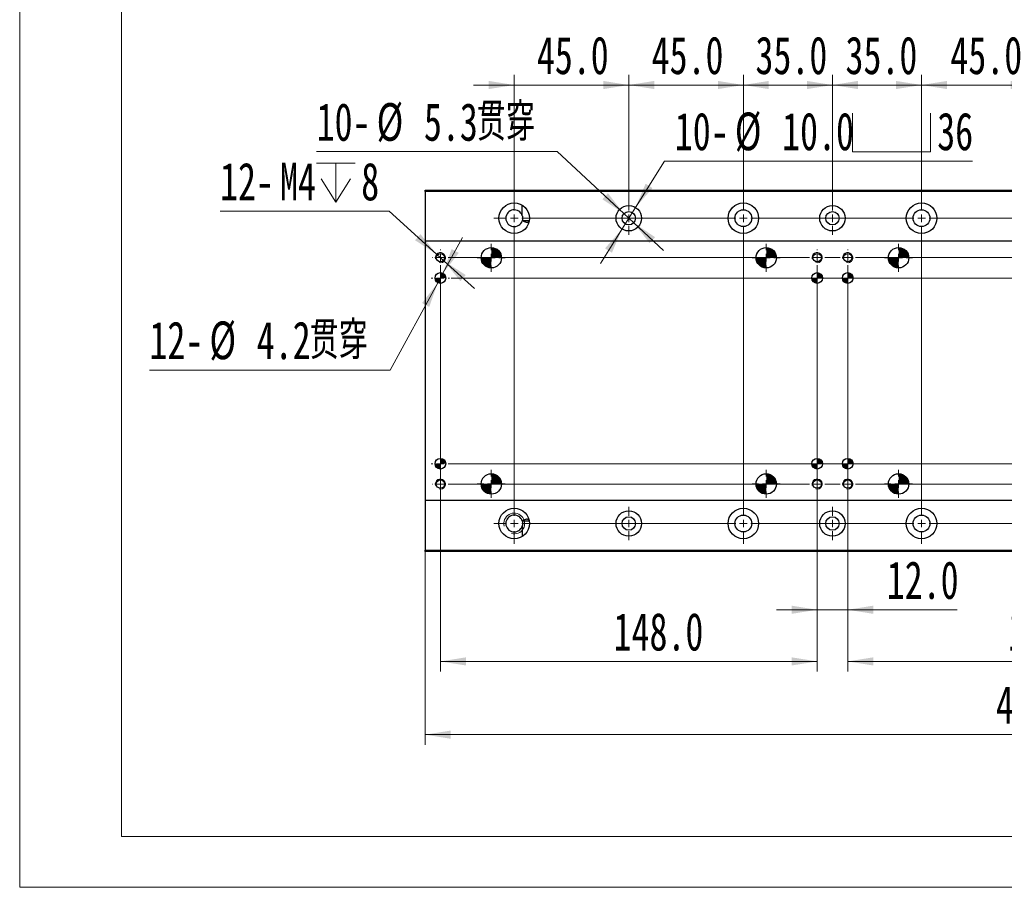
# Model space of a CAD drawing. Header units: millimetres. Extents: x 0 to 297, y 0 to 210.
# Tile 1 of 9: x 0 to 97, y 0 to 85. Entities that reach past the tile are written whole.
import ezdxf

# ---------------------------------------------------------------- set-up
doc = ezdxf.new("R2010")
doc.units = ezdxf.units.MM
doc.styles.add('SLDTEXTSTYLE0', font='TXT', dxfattribs={"width": 0.7, "bigfont": 'bigfont'})
doc.styles.add('SLDTEXTSTYLE1', font='TXT', dxfattribs={"width": 0.7})
doc.dimstyles.new('SLDDIMSTYLE0', dxfattribs={"dimtxt": 3.950146, "dimasz": 2.5, "dimexe": 0, "dimexo": 0.0625, "dimgap": 0.987537, "dimtad": 2, "dimdec": 1, "dimlfac": 4, "dimrnd": 1e-09, "dimzin": 4, "dimdsep": 46, "dimtxsty": 'SLDTEXTSTYLE1', "dimsah": 1, "dimcen": 0.09, "dimadec": 0, "dimazin": 1, "dimtfac": 1, "dimtmove": 0, "dimatfit": 0, "dimfxl": 0, "dimfrac": 2, "dimtolj": 1, "dimtzin": 12, "dimarcsym": 0})
doc.dimstyles.new('SLDDIMSTYLE10', dxfattribs={"dimtxt": 3.950146, "dimasz": 2.5, "dimexe": 0, "dimexo": 0.0625, "dimgap": 0.987537, "dimtad": 0, "dimtih": 1, "dimtoh": 1, "dimdec": 1, "dimlfac": 4, "dimrnd": 1e-09, "dimzin": 12, "dimdsep": 46, "dimtxsty": 'SLDTEXTSTYLE1', "dimsah": 1, "dimcen": 0, "dimadec": 0, "dimazin": 3, "dimtfac": 1, "dimtmove": 0, "dimatfit": 3, "dimfxl": 0, "dimfrac": 2, "dimtolj": 1, "dimtzin": 12, "dimarcsym": 0})
doc.dimstyles.new('SLDDIMSTYLE2', dxfattribs={"dimtxt": 3.950146, "dimasz": 2.5, "dimexe": 0, "dimexo": 0.0625, "dimgap": 0.987537, "dimtad": 0, "dimtih": 1, "dimtoh": 1, "dimdec": 1, "dimlfac": 4, "dimrnd": 1e-09, "dimzin": 12, "dimdsep": 46, "dimtxsty": 'SLDTEXTSTYLE1', "dimsah": 1, "dimcen": 0, "dimadec": 0, "dimazin": 3, "dimtfac": 1, "dimtmove": 0, "dimatfit": 3, "dimfxl": 0, "dimfrac": 2, "dimtolj": 1, "dimtzin": 12, "dimarcsym": 0})
doc.dimstyles.new('SLDDIMSTYLE3', dxfattribs={"dimtxt": 3.950146, "dimasz": 2.5, "dimexe": 0, "dimexo": 0.0625, "dimgap": 0.987537, "dimtad": 2, "dimdec": 1, "dimlfac": 4, "dimrnd": 1e-09, "dimzin": 4, "dimdsep": 46, "dimtxsty": 'SLDTEXTSTYLE1', "dimsah": 1, "dimcen": 0.09, "dimadec": 0, "dimazin": 1, "dimtfac": 1, "dimtofl": 0, "dimtmove": 0, "dimatfit": 3, "dimfxl": 0, "dimfrac": 2, "dimtolj": 1, "dimtzin": 12, "dimarcsym": 0})
doc.dimstyles.new('SLDDIMSTYLE9', dxfattribs={"dimtxt": 3.950146, "dimasz": 2.5, "dimexe": 0, "dimexo": 0.0625, "dimgap": 0.987537, "dimtad": 0, "dimtih": 1, "dimtoh": 1, "dimdec": 1, "dimlfac": 4, "dimrnd": 1e-09, "dimzin": 4, "dimdsep": 46, "dimtxsty": 'SLDTEXTSTYLE1', "dimsah": 1, "dimcen": 0, "dimadec": 0, "dimazin": 1, "dimtfac": 1, "dimtmove": 0, "dimatfit": 3, "dimfxl": 0, "dimfrac": 2, "dimtolj": 1, "dimtzin": 12, "dimarcsym": 0})

# ---------------------------------------------------------------- blocks, each defined once
blk = doc.blocks.new('_D_44')
at = {"color": 7, "linetype": 'Continuous', "lineweight": 0}
for p, q in [((81.315, 40.414), (81.315, 21.2)), ((118.315, 40.414), (118.315, 21.2)), ((81.315, 22.2), (118.315, 22.2))]:
    blk.add_line(p, q, dxfattribs=at)
at = {"color": 7, "linetype": 'Continuous', "lineweight": 18}
for points in [[(81.315, 22.2), (83.815, 21.8), (83.815, 22.6)], [(118.315, 22.2), (115.815, 22.6), (115.815, 21.8)]]:
    blk.add_solid(points, dxfattribs=at)
at = {"color": 7, "linetype": 'Continuous', "lineweight": 18, "insert": (97.071, 26.974), "char_height": 3.7042, "attachment_point": 1, "style": 'SLDTEXTSTYLE1'}
blk.add_mtext('148.0', dxfattribs=at)
blk = doc.blocks.new('_D_45')
at = {"color": 7, "linetype": 'Continuous', "lineweight": 0}
for p, q in [((78.315, 40.414), (78.315, 26.276)), ((81.315, 40.414), (81.315, 26.276)), ((78.315, 27.276), (74.315, 27.276)), ((78.315, 27.276), (81.315, 27.276)), ((81.315, 27.276), (92.065, 27.276))]:
    blk.add_line(p, q, dxfattribs=at)
at = {"color": 7, "linetype": 'Continuous', "lineweight": 18}
for points in [[(78.315, 27.276), (75.815, 27.676), (75.815, 26.876)], [(81.315, 27.276), (83.815, 26.876), (83.815, 27.676)]]:
    blk.add_solid(points, dxfattribs=at)
at = {"color": 7, "linetype": 'Continuous', "lineweight": 18, "insert": (85.151, 32.051), "char_height": 3.7042, "attachment_point": 1, "style": 'SLDTEXTSTYLE1'}
blk.add_mtext('12.0', dxfattribs=at)
blk = doc.blocks.new('_D_46')
at = {"color": 7, "linetype": 'Continuous', "lineweight": 0}
for p, q in [((41.315, 40.414), (41.315, 21.2)), ((78.315, 40.414), (78.315, 21.2)), ((41.315, 22.2), (78.315, 22.2))]:
    blk.add_line(p, q, dxfattribs=at)
at = {"color": 7, "linetype": 'Continuous', "lineweight": 18}
for points in [[(41.315, 22.2), (43.815, 21.8), (43.815, 22.6)], [(78.315, 22.2), (75.815, 22.6), (75.815, 21.8)]]:
    blk.add_solid(points, dxfattribs=at)
at = {"color": 7, "linetype": 'Continuous', "lineweight": 18, "insert": (58.321, 26.974), "char_height": 3.7042, "attachment_point": 1, "style": 'SLDTEXTSTYLE1'}
blk.add_mtext('148.0', dxfattribs=at)
blk = doc.blocks.new('_D_47')
at = {"color": 7, "linetype": 'Continuous', "lineweight": 0}
for p, q in [((39.815, 33.002), (39.815, 14.002)), ((159.815, 33.002), (159.815, 14.002)), ((39.815, 15.002), (159.815, 15.002))]:
    blk.add_line(p, q, dxfattribs=at)
at = {"color": 7, "linetype": 'Continuous', "lineweight": 18}
for points in [[(39.815, 15.002), (42.315, 14.602), (42.315, 15.402)], [(159.815, 15.002), (157.315, 15.402), (157.315, 14.602)]]:
    blk.add_solid(points, dxfattribs=at)
at = {"color": 7, "linetype": 'Continuous', "lineweight": 18, "insert": (95.864, 19.777), "char_height": 3.7042, "attachment_point": 1, "style": 'SLDTEXTSTYLE1'}
blk.add_mtext('480.0', dxfattribs=at)
blk = doc.blocks.new('_D_48')
at = {"color": 7, "linetype": 'Continuous', "lineweight": 0}
for p, q in [((41.567, 60.338), (43.485, 63.848)), ((41.567, 60.338), (41.063, 59.416)), ((41.063, 59.416), (36.373, 50.834)), ((36.373, 50.834), (12.741, 50.834))]:
    blk.add_line(p, q, dxfattribs=at)
at = {"color": 7, "linetype": 'Continuous', "lineweight": 18}
for points in [[(41.567, 60.338), (43.117, 62.34), (42.415, 62.723)], [(41.063, 59.416), (39.513, 57.414), (40.215, 57.031)]]:
    blk.add_solid(points, dxfattribs=at)
at = {"color": 7, "linetype": 'Continuous', "lineweight": 18, "char_height": 3.7042, "attachment_point": 1}
for s, insert, style in [('贯穿', (28.466, 55.609), 'SLDTEXTSTYLE0'), ('12-', (12.741, 55.609), 'SLDTEXTSTYLE1'), ('%%c', (18.634, 55.609), 'SLDTEXTSTYLE1'), ('4.2', (23.28, 55.609), 'SLDTEXTSTYLE1')]:
    blk.add_mtext(s, dxfattribs=dict(at, insert=insert, style=style))
blk = doc.blocks.new('SW_SYMBOL_HOLE_DEPTH')
at = {"color": 0, "linetype": 'Continuous', "lineweight": 18}
for p, q in [((0, 875), (800, 875)), ((400, 875), (400, 75)), ((100, 555), (400, 75)), ((700, 555), (400, 75))]:
    blk.add_line(p, q, dxfattribs=at)
blk = doc.blocks.new('_D_49')
at = {"color": 7, "linetype": 'Continuous', "lineweight": 0}
for p, q in [((36.269, 66.439), (19.673, 66.439)), ((40.944, 62.212), (36.269, 66.439)), ((41.686, 61.542), (40.944, 62.212)), ((41.686, 61.542), (44.653, 58.859))]:
    blk.add_line(p, q, dxfattribs=at)
at = {"color": 7, "linetype": 'Continuous', "lineweight": 18}
for points in [[(40.944, 62.212), (39.358, 64.186), (38.821, 63.592)], [(41.686, 61.542), (43.272, 59.568), (43.809, 60.162)]]:
    blk.add_solid(points, dxfattribs=at)
at = {"color": 7, "linetype": 'Continuous', "lineweight": 18, "xscale": 0.004774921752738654, "yscale": 0.004774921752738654, "zscale": 0.004774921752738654}
blk.add_blockref('SW_SYMBOL_HOLE_DEPTH', (29.139, 66.974), dxfattribs=at)
at = {"color": 7, "linetype": 'Continuous', "lineweight": 18, "attachment_point": 1, "style": 'SLDTEXTSTYLE1'}
for s, insert, char_height in [('12-', (19.673, 71.214), 3.7042), ('M4', (25.565, 71.214), 3.7042), ('8', (33.541, 71.214), 3.704)]:
    blk.add_mtext(s, dxfattribs=dict(at, insert=insert, char_height=char_height))
blk = doc.blocks.new('_D_58')
at = {"color": 7, "linetype": 'Continuous', "lineweight": 0}
for p, q in [((99.815, 67.377), (99.815, 79.842)), ((111.065, 67.752), (111.065, 79.842)), ((99.815, 78.842), (95.815, 78.842)), ((99.815, 78.842), (111.065, 78.842)), ((111.065, 78.842), (115.065, 78.842))]:
    blk.add_line(p, q, dxfattribs=at)
at = {"color": 7, "linetype": 'Continuous', "lineweight": 18}
for points in [[(99.815, 78.842), (97.315, 79.242), (97.315, 78.442)], [(111.065, 78.842), (113.565, 78.442), (113.565, 79.242)]]:
    blk.add_solid(points, dxfattribs=at)
at = {"color": 7, "linetype": 'Continuous', "lineweight": 18, "insert": (102.475, 83.616), "char_height": 3.7042, "attachment_point": 1, "style": 'SLDTEXTSTYLE1'}
blk.add_mtext('45.0', dxfattribs=at)
blk = doc.blocks.new('_D_59')
at = {"color": 7, "linetype": 'Continuous', "lineweight": 0}
for p, q in [((88.565, 67.752), (88.565, 79.842)), ((99.815, 67.377), (99.815, 79.842)), ((88.565, 78.842), (84.565, 78.842)), ((88.565, 78.842), (99.815, 78.842)), ((99.815, 78.842), (103.815, 78.842))]:
    blk.add_line(p, q, dxfattribs=at)
at = {"color": 7, "linetype": 'Continuous', "lineweight": 18}
for points in [[(88.565, 78.842), (86.065, 79.242), (86.065, 78.442)], [(99.815, 78.842), (102.315, 78.442), (102.315, 79.242)]]:
    blk.add_solid(points, dxfattribs=at)
at = {"color": 7, "linetype": 'Continuous', "lineweight": 18, "insert": (91.394, 83.616), "char_height": 3.7042, "attachment_point": 1, "style": 'SLDTEXTSTYLE1'}
blk.add_mtext('45.0', dxfattribs=at)
blk = doc.blocks.new('_D_60')
at = {"color": 7, "linetype": 'Continuous', "lineweight": 0}
for p, q in [((79.815, 67.377), (79.815, 79.842)), ((88.565, 67.752), (88.565, 79.842)), ((79.815, 78.842), (75.815, 78.842)), ((79.815, 78.842), (88.565, 78.842)), ((88.565, 78.842), (92.565, 78.842))]:
    blk.add_line(p, q, dxfattribs=at)
at = {"color": 7, "linetype": 'Continuous', "lineweight": 18}
for points in [[(79.815, 78.842), (77.315, 79.242), (77.315, 78.442)], [(88.565, 78.842), (91.065, 78.442), (91.065, 79.242)]]:
    blk.add_solid(points, dxfattribs=at)
at = {"color": 7, "linetype": 'Continuous', "lineweight": 18, "insert": (81.097, 83.616), "char_height": 3.7042, "attachment_point": 1, "style": 'SLDTEXTSTYLE1'}
blk.add_mtext('35.0', dxfattribs=at)
blk = doc.blocks.new('_D_61')
at = {"color": 7, "linetype": 'Continuous', "lineweight": 0}
for p, q in [((71.065, 67.752), (71.065, 79.842)), ((79.815, 67.377), (79.815, 79.842)), ((71.065, 78.842), (67.065, 78.842)), ((71.065, 78.842), (79.815, 78.842)), ((79.815, 78.842), (83.815, 78.842))]:
    blk.add_line(p, q, dxfattribs=at)
at = {"color": 7, "linetype": 'Continuous', "lineweight": 18}
for points in [[(71.065, 78.842), (68.565, 79.242), (68.565, 78.442)], [(79.815, 78.842), (82.315, 78.442), (82.315, 79.242)]]:
    blk.add_solid(points, dxfattribs=at)
at = {"color": 7, "linetype": 'Continuous', "lineweight": 18, "insert": (72.255, 83.616), "char_height": 3.7042, "attachment_point": 1, "style": 'SLDTEXTSTYLE1'}
blk.add_mtext('35.0', dxfattribs=at)
blk = doc.blocks.new('_D_62')
at = {"color": 7, "linetype": 'Continuous', "lineweight": 0}
for p, q in [((59.815, 67.377), (59.815, 79.842)), ((71.065, 67.752), (71.065, 79.842)), ((59.815, 78.842), (55.815, 78.842)), ((59.815, 78.842), (71.065, 78.842)), ((71.065, 78.842), (75.065, 78.842))]:
    blk.add_line(p, q, dxfattribs=at)
at = {"color": 7, "linetype": 'Continuous', "lineweight": 18}
for points in [[(59.815, 78.842), (57.315, 79.242), (57.315, 78.442)], [(71.065, 78.842), (73.565, 78.442), (73.565, 79.242)]]:
    blk.add_solid(points, dxfattribs=at)
at = {"color": 7, "linetype": 'Continuous', "lineweight": 18, "insert": (62.058, 83.616), "char_height": 3.7042, "attachment_point": 1, "style": 'SLDTEXTSTYLE1'}
blk.add_mtext('45.0', dxfattribs=at)
blk = doc.blocks.new('_D_63')
at = {"color": 7, "linetype": 'Continuous', "lineweight": 0}
for p, q in [((48.565, 67.752), (48.565, 79.842)), ((59.815, 67.377), (59.815, 79.842)), ((48.565, 78.842), (44.565, 78.842)), ((48.565, 78.842), (59.815, 78.842)), ((59.815, 78.842), (63.815, 78.842))]:
    blk.add_line(p, q, dxfattribs=at)
at = {"color": 7, "linetype": 'Continuous', "lineweight": 18}
for points in [[(48.565, 78.842), (46.065, 79.242), (46.065, 78.442)], [(59.815, 78.842), (62.315, 78.442), (62.315, 79.242)]]:
    blk.add_solid(points, dxfattribs=at)
at = {"color": 7, "linetype": 'Continuous', "lineweight": 18, "insert": (50.789, 83.616), "char_height": 3.7042, "attachment_point": 1, "style": 'SLDTEXTSTYLE1'}
blk.add_mtext('45.0', dxfattribs=at)
blk = doc.blocks.new('_D_64')
at = {"color": 7, "linetype": 'Continuous', "lineweight": 0}
for p, q in [((52.79, 72.293), (29.158, 72.293)), ((59.33, 66.203), (52.79, 72.293)), ((60.3, 65.3), (59.33, 66.203)), ((60.3, 65.3), (63.227, 62.575))]:
    blk.add_line(p, q, dxfattribs=at)
at = {"color": 7, "linetype": 'Continuous', "lineweight": 18}
for points in [[(59.33, 66.203), (57.773, 68.2), (57.228, 67.614)], [(60.3, 65.3), (61.857, 63.304), (62.402, 63.89)]]:
    blk.add_solid(points, dxfattribs=at)
at = {"color": 7, "linetype": 'Continuous', "lineweight": 18, "char_height": 3.7042, "attachment_point": 1}
for s, insert, style in [('贯穿', (44.883, 77.068), 'SLDTEXTSTYLE0'), ('10-', (29.158, 77.068), 'SLDTEXTSTYLE1'), ('%%c', (35.051, 77.068), 'SLDTEXTSTYLE1'), ('5.3', (39.697, 77.068), 'SLDTEXTSTYLE1')]:
    blk.add_mtext(s, dxfattribs=dict(at, insert=insert, style=style))
blk = doc.blocks.new('SW_SYMBOL_HOLE_SPOT')
at = {"color": 0, "linetype": 'Continuous', "lineweight": 18}
for p, q in [((0, 875), (0, 75)), ((1600, 75), (1600, 875)), ((0, 75), (1600, 75))]:
    blk.add_line(p, q, dxfattribs=at)
blk = doc.blocks.new('_D_65')
at = {"color": 7, "linetype": 'Continuous', "lineweight": 0}
for p, q in [((60.479, 66.811), (63.336, 71.366)), ((63.336, 71.366), (93.561, 71.366)), ((59.151, 64.693), (60.479, 66.811)), ((59.151, 64.693), (57.026, 61.304))]:
    blk.add_line(p, q, dxfattribs=at)
at = {"color": 7, "linetype": 'Continuous', "lineweight": 18}
for points in [[(60.479, 66.811), (62.146, 68.716), (61.468, 69.141)], [(59.151, 64.693), (57.484, 62.787), (58.162, 62.362)]]:
    blk.add_solid(points, dxfattribs=at)
at = {"color": 7, "linetype": 'Continuous', "lineweight": 18, "xscale": 0.004774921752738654, "yscale": 0.004774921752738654, "zscale": 0.004774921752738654}
blk.add_blockref('SW_SYMBOL_HOLE_SPOT', (81.789, 71.902), dxfattribs=at)
at = {"color": 7, "linetype": 'Continuous', "lineweight": 18, "char_height": 3.7042, "attachment_point": 1, "style": 'SLDTEXTSTYLE1'}
for s, insert in [('10-', (64.336, 76.141)), ('%%c', (70.228, 76.141)), ('10.0', (74.874, 76.141)), ('36', (90.103, 76.141))]:
    blk.add_mtext(s, dxfattribs=dict(at, insert=insert))
blk = doc.blocks.new('SW_CENTERMARKSYMBOL_64')
at = {"color": 0, "linetype": 'Continuous', "lineweight": 18}
for p, q in [((-0.75, 0), (-0.7875, 0)), ((0, 0), (-0.375, 0)), ((0, 0.75), (0, 0.7875)), ((0, 0), (0, 0.375)), ((0, 0), (0, -0.375)), ((0, 0), (0.375, 0)), ((0.75, 0), (36.25, 0)), ((37, 0), (36.625, 0)), ((37, 0.75), (37, 0.7875)), ((37, 0), (37, 0.375)), ((37, 0), (37, -0.375)), ((37, 0), (37.375, 0)), ((37.75, 0), (39.25, 0)), ((40, 0), (39.625, 0)), ((40, 0.75), (40, 0.7875)), ((40, 0), (40, 0.375)), ((40, 0), (40, -0.375)), ((40, 0), (40.375, 0)), ((40.75, 0), (76.25, 0)), ((77, 0), (76.625, 0)), ((77, 0.75), (77, 0.7875)), ((77, 0), (77, 0.375)), ((77, 0), (77, -0.375)), ((77, 0), (77.375, 0)), ((77.75, 0), (79.25, 0)), ((80, 0), (79.625, 0)), ((80, 0.75), (80, 0.7875)), ((80, 0), (80, 0.375)), ((80, 0), (80, -0.375)), ((80, 0), (80.375, 0)), ((80.75, 0), (116.25, 0)), ((117, 0), (116.625, 0)), ((117, 0.75), (117, 0.7875)), ((117, 0), (117, 0.375)), ((117, 0), (117, -0.375)), ((117, 0), (117.375, 0)), ((117.75, 0), (117.7875, 0)), ((0, -21.5), (0, -0.75)), ((37, -21.5), (37, -0.75)), ((40, -21.5), (40, -0.75)), ((77, -21.5), (77, -0.75)), ((80, -21.5), (80, -0.75)), ((117, -21.5), (117, -0.75)), ((0, -22.25), (0, -21.875)), ((37, -22.25), (37, -21.875)), ((40, -22.25), (40, -21.875)), ((77, -22.25), (77, -21.875)), ((80, -22.25), (80, -21.875)), ((117, -22.25), (117, -21.875)), ((-0.75, -22.25), (-0.7875, -22.25)), ((0, -22.25), (-0.375, -22.25)), ((0, -22.25), (0, -22.625)), ((0, -22.25), (0.375, -22.25)), ((0, -23), (0, -23.0375)), ((0.75, -22.25), (36.25, -22.25)), ((37, -22.25), (36.625, -22.25)), ((37, -22.25), (37, -22.625)), ((37, -22.25), (37.375, -22.25)), ((37, -23), (37, -23.0375)), ((37.75, -22.25), (39.25, -22.25)), ((40, -22.25), (39.625, -22.25)), ((40, -22.25), (40, -22.625)), ((40, -22.25), (40.375, -22.25)), ((40, -23), (40, -23.0375)), ((40.75, -22.25), (76.25, -22.25)), ((77, -22.25), (76.625, -22.25)), ((77, -22.25), (77, -22.625)), ((77, -22.25), (77.375, -22.25)), ((77, -23), (77, -23.0375)), ((77.75, -22.25), (79.25, -22.25)), ((80, -22.25), (79.625, -22.25)), ((80, -22.25), (80, -22.625)), ((80, -22.25), (80.375, -22.25)), ((80, -23), (80, -23.0375)), ((80.75, -22.25), (116.25, -22.25)), ((117, -22.25), (116.625, -22.25)), ((117, -22.25), (117, -22.625)), ((117, -22.25), (117.375, -22.25)), ((117, -23), (117, -23.0375)), ((117.75, -22.25), (117.7875, -22.25))]:
    blk.add_line(p, q, dxfattribs=at)
blk = doc.blocks.new('SW_CENTERMARKSYMBOL_65')
at = {"color": 0, "linetype": 'Continuous', "lineweight": 18}
for p, q in [((0, 0.75), (0, 2)), ((22.5, 0.75), (22.5, 2)), ((40, 0.75), (40, 2)), ((62.5, 0.75), (62.5, 2)), ((80, 0.75), (80, 2)), ((102.5, 0.75), (102.5, 2)), ((-0.75, 0), (-2, 0)), ((0, 0), (-0.375, 0)), ((0, 0), (0, 0.375)), ((0, 0), (0, -0.375)), ((0, 0), (0.375, 0)), ((0.75, 0), (21.75, 0)), ((22.5, 0), (22.125, 0)), ((22.5, 0), (22.5, 0.375)), ((22.5, 0), (22.5, -0.375)), ((22.5, 0), (22.875, 0)), ((23.25, 0), (39.25, 0)), ((40, 0), (39.625, 0)), ((40, 0), (40, 0.375)), ((40, 0), (40, -0.375)), ((40, 0), (40.375, 0)), ((40.75, 0), (61.75, 0)), ((62.5, 0), (62.125, 0)), ((62.5, 0), (62.5, 0.375)), ((62.5, 0), (62.5, -0.375)), ((62.5, 0), (62.875, 0)), ((63.25, 0), (79.25, 0)), ((80, 0), (79.625, 0)), ((80, 0), (80, 0.375)), ((80, 0), (80, -0.375)), ((80, 0), (80.375, 0)), ((80.75, 0), (101.75, 0)), ((102.5, 0), (102.125, 0)), ((102.5, 0), (102.5, 0.375)), ((102.5, 0), (102.5, -0.375)), ((102.5, 0), (102.875, 0)), ((103.25, 0), (104.5, 0)), ((0, -29.25), (0, -0.75)), ((22.5, -29.25), (22.5, -0.75)), ((40, -29.25), (40, -0.75)), ((62.5, -29.25), (62.5, -0.75)), ((80, -29.25), (80, -0.75)), ((102.5, -29.25), (102.5, -0.75)), ((0, -30), (0, -29.625)), ((22.5, -30), (22.5, -29.625)), ((40, -30), (40, -29.625)), ((62.5, -30), (62.5, -29.625)), ((80, -30), (80, -29.625)), ((102.5, -30), (102.5, -29.625)), ((-0.75, -30), (-2, -30)), ((0, -30), (-0.375, -30)), ((0, -30), (0, -30.375)), ((0, -30), (0.375, -30)), ((0, -30.75), (0, -32)), ((0.75, -30), (21.75, -30)), ((22.5, -30), (22.125, -30)), ((22.5, -30), (22.5, -30.375)), ((22.5, -30), (22.875, -30)), ((22.5, -30.75), (22.5, -32)), ((23.25, -30), (39.25, -30)), ((40, -30), (39.625, -30)), ((40, -30), (40, -30.375)), ((40, -30), (40.375, -30)), ((40, -30.75), (40, -32)), ((40.75, -30), (61.75, -30)), ((62.5, -30), (62.125, -30)), ((62.5, -30), (62.5, -30.375)), ((62.5, -30), (62.875, -30)), ((62.5, -30.75), (62.5, -32)), ((63.25, -30), (79.25, -30)), ((80, -30), (79.625, -30)), ((80, -30), (80, -30.375)), ((80, -30), (80.375, -30)), ((80, -30.75), (80, -32)), ((80.75, -30), (101.75, -30)), ((102.5, -30), (102.125, -30)), ((102.5, -30), (102.5, -30.375)), ((102.5, -30), (102.875, -30)), ((102.5, -30.75), (102.5, -32)), ((103.25, -30), (104.5, -30))]:
    blk.add_line(p, q, dxfattribs=at)
blk = doc.blocks.new('SW_CENTERMARKSYMBOL_66')
at = {"color": 0, "linetype": 'Continuous', "lineweight": 18}
for p, q in [((0, 0.75), (0, 1.875)), ((-0.75, 0), (-1.875, 0)), ((0, 0), (-0.375, 0)), ((0, 0), (0, 0.375)), ((0, 0), (0, -0.375)), ((0, 0), (0.375, 0)), ((0.75, 0), (1.875, 0)), ((0, -0.75), (0, -1.875))]:
    blk.add_line(p, q, dxfattribs=at)
blk = doc.blocks.new('SW_CENTERMARKSYMBOL_67')
at = {"color": 0, "linetype": 'Continuous', "lineweight": 18}
for p, q in [((0, 0.75), (0, 1.875)), ((-0.75, 0), (-1.875, 0)), ((0, 0), (-0.375, 0)), ((0, 0), (0, 0.375)), ((0, 0), (0, -0.375)), ((0, 0), (0.375, 0)), ((0.75, 0), (1.875, 0)), ((0, -0.75), (0, -1.875))]:
    blk.add_line(p, q, dxfattribs=at)
blk = doc.blocks.new('SW_CENTERMARKSYMBOL_69')
at = {"color": 0, "linetype": 'Continuous', "lineweight": 18}
for p, q in [((0, 0.75), (0, 1.875)), ((-0.75, 0), (-1.875, 0)), ((0, 0), (-0.375, 0)), ((0, 0), (0, 0.375)), ((0, 0), (0, -0.375)), ((0, 0), (0.375, 0)), ((0.75, 0), (1.875, 0)), ((0, -0.75), (0, -1.875))]:
    blk.add_line(p, q, dxfattribs=at)
blk = doc.blocks.new('SW_CENTERMARKSYMBOL_71')
at = {"color": 0, "linetype": 'Continuous', "lineweight": 18}
for p, q in [((0, 0.75), (0, 1.875)), ((-0.75, 0), (-1.875, 0)), ((0, 0), (-0.375, 0)), ((0, 0), (0, 0.375)), ((0, 0), (0, -0.375)), ((0, 0), (0.375, 0)), ((0.75, 0), (1.875, 0)), ((0, -0.75), (0, -1.875))]:
    blk.add_line(p, q, dxfattribs=at)
blk = doc.blocks.new('SW_CENTERMARKSYMBOL_73')
at = {"color": 0, "linetype": 'Continuous', "lineweight": 18}
for p, q in [((0, 0.75), (0, 1.875)), ((-0.75, 0), (-1.875, 0)), ((0, 0), (-0.375, 0)), ((0, 0), (0, 0.375)), ((0, 0), (0, -0.375)), ((0, 0), (0.375, 0)), ((0.75, 0), (1.875, 0)), ((0, -0.75), (0, -1.875))]:
    blk.add_line(p, q, dxfattribs=at)
blk = doc.blocks.new('SW_CENTERMARKSYMBOL_77')
at = {"color": 0, "linetype": 'Continuous', "lineweight": 18}
for p, q in [((0, 0.75), (0, 1.875)), ((-0.75, 0), (-1.875, 0)), ((0, 0), (-0.375, 0)), ((0, 0), (0, 0.375)), ((0, 0), (0, -0.375)), ((0, 0), (0.375, 0)), ((0.75, 0), (1.875, 0)), ((0, -0.75), (0, -1.875))]:
    blk.add_line(p, q, dxfattribs=at)
blk = doc.blocks.new('SW_CENTERMARKSYMBOL_80')
at = {"color": 0, "linetype": 'Continuous', "lineweight": 18}
for p, q in [((0, 0.75), (0, 1.625)), ((-0.75, 0), (-1.625, 0)), ((0, 0), (-0.375, 0)), ((0, 0), (0, 0.375)), ((0, 0), (0, -0.375)), ((0, 0), (0.375, 0)), ((0.75, 0), (1.625, 0)), ((0, -0.75), (0, -1.625))]:
    blk.add_line(p, q, dxfattribs=at)
blk = doc.blocks.new('SW_CENTERMARKSYMBOL_81')
at = {"color": 0, "linetype": 'Continuous', "lineweight": 18}
for p, q in [((0, 0.75), (0, 1.625)), ((-0.75, 0), (-1.625, 0)), ((0, 0), (-0.375, 0)), ((0, 0), (0, 0.375)), ((0, 0), (0, -0.375)), ((0, 0), (0.375, 0)), ((0.75, 0), (1.625, 0)), ((0, -0.75), (0, -1.625))]:
    blk.add_line(p, q, dxfattribs=at)
blk = doc.blocks.new('SW_CENTERMARKSYMBOL_82')
at = {"color": 0, "linetype": 'Continuous', "lineweight": 18}
for p, q in [((0, 0.75), (0, 1.625)), ((-0.75, 0), (-1.625, 0)), ((0, 0), (-0.375, 0)), ((0, 0), (0, 0.375)), ((0, 0), (0, -0.375)), ((0, 0), (0.375, 0)), ((0.75, 0), (1.625, 0)), ((0, -0.75), (0, -1.625))]:
    blk.add_line(p, q, dxfattribs=at)
blk = doc.blocks.new('SW_CENTERMARKSYMBOL_83')
at = {"color": 0, "linetype": 'Continuous', "lineweight": 18}
for p, q in [((0, 0.75), (0, 1.625)), ((-0.75, 0), (-1.625, 0)), ((0, 0), (-0.375, 0)), ((0, 0), (0, 0.375)), ((0, 0), (0, -0.375)), ((0, 0), (0.375, 0)), ((0.75, 0), (1.625, 0)), ((0, -0.75), (0, -1.625))]:
    blk.add_line(p, q, dxfattribs=at)
blk = doc.blocks.new('SW_CENTERMARKSYMBOL_90')
at = {"color": 0, "linetype": 'Continuous', "lineweight": 18}
for p, q in [((-0.75, 0), (-0.9, 0)), ((0, 0), (-0.375, 0)), ((0, 0.75), (0, 0.9)), ((0, 0), (0, 0.375)), ((0, 0), (0, -0.375)), ((0, 0), (0.375, 0)), ((0.75, 0), (0.9, 0)), ((0, -0.75), (0, -0.9))]:
    blk.add_line(p, q, dxfattribs=at)
blk = doc.blocks.new('SW_CENTERMARKSYMBOL_91')
at = {"color": 0, "linetype": 'Continuous', "lineweight": 18}
for p, q in [((-0.75, 0), (-0.9, 0)), ((0, 0), (-0.375, 0)), ((0, 0.75), (0, 0.9)), ((0, 0), (0, 0.375)), ((0, 0), (0, -0.375)), ((0, 0), (0.375, 0)), ((0.75, 0), (115.514, 0)), ((0, -0.75), (0, -0.9))]:
    blk.add_line(p, q, dxfattribs=at)
blk = doc.blocks.new('SW_CENTERMARKSYMBOL_92')
at = {"color": 0, "linetype": 'Continuous', "lineweight": 18}
for p, q in [((0, 0.75), (0, 1.375)), ((-0.75, 0), (-1.375, 0)), ((0, 0), (-0.375, 0)), ((0, 0), (0, 0.375)), ((0, 0), (0, -0.375)), ((0, 0), (0.375, 0)), ((0.75, 0), (1.375, 0)), ((0, -0.75), (0, -1.375))]:
    blk.add_line(p, q, dxfattribs=at)
blk = doc.blocks.new('SW_CENTERMARKSYMBOL_93')
at = {"color": 0, "linetype": 'Continuous', "lineweight": 18}
for p, q in [((0, 0.75), (0, 1.375)), ((-0.75, 0), (-1.375, 0)), ((0, 0), (-0.375, 0)), ((0, 0), (0, 0.375)), ((0, 0), (0, -0.375)), ((0, 0), (0.375, 0)), ((0.75, 0), (1.375, 0)), ((0, -0.75), (0, -1.375))]:
    blk.add_line(p, q, dxfattribs=at)
blk = doc.blocks.new('SW_CENTERMARKSYMBOL_94')
at = {"color": 0, "linetype": 'Continuous', "lineweight": 18}
for p, q in [((0, 0.75), (0, 1.375)), ((-0.75, 0), (-1.375, 0)), ((0, 0), (-0.375, 0)), ((0, 0), (0, 0.375)), ((0, 0), (0, -0.375)), ((0, 0), (0.375, 0)), ((0.75, 0), (1.375, 0)), ((0, -0.75), (0, -1.375))]:
    blk.add_line(p, q, dxfattribs=at)
blk = doc.blocks.new('SW_CENTERMARKSYMBOL_95')
at = {"color": 0, "linetype": 'Continuous', "lineweight": 18}
for p, q in [((0, 0.75), (0, 1.375)), ((-0.75, 0), (-1.375, 0)), ((0, 0), (-0.375, 0)), ((0, 0), (0, 0.375)), ((0, 0), (0, -0.375)), ((0, 0), (0.375, 0)), ((0.75, 0), (1.375, 0)), ((0, -0.75), (0, -1.375))]:
    blk.add_line(p, q, dxfattribs=at)
blk = doc.blocks.new('SW_CENTERMARKSYMBOL_96')
at = {"color": 0, "linetype": 'Continuous', "lineweight": 18}
for p, q in [((-0.75, 0), (-0.9, 0)), ((0, 0), (-0.375, 0)), ((0, 0.75), (0, 0.9)), ((0, 0), (0, 0.375)), ((0, 0), (0, -0.375)), ((0, 0), (0.375, 0)), ((0.75, 0), (0.9, 0)), ((0, -0.75), (0, -0.9))]:
    blk.add_line(p, q, dxfattribs=at)
blk = doc.blocks.new('SW_CENTERMARKSYMBOL_97')
at = {"color": 0, "linetype": 'Continuous', "lineweight": 18}
for p, q in [((-0.75, 0), (-0.9, 0)), ((0, 0), (-0.375, 0)), ((0, 0.75), (0, 0.9)), ((0, 0), (0, 0.375)), ((0, 0), (0, -0.375)), ((0, 0), (0.375, 0)), ((0.75, 0), (0.9, 0)), ((0, -0.75), (0, -0.9))]:
    blk.add_line(p, q, dxfattribs=at)
blk = doc.blocks.new('SW_CENTERMARKSYMBOL_98')
at = {"color": 0, "linetype": 'Continuous', "lineweight": 18}
for p, q in [((-0.75, 0), (-0.9, 0)), ((0, 0), (-0.375, 0)), ((0, 0.75), (0, 0.9)), ((0, 0), (0, 0.375)), ((0, 0), (0, -0.375)), ((0, 0), (0.375, 0)), ((0.75, 0), (0.9, 0)), ((0, -0.75), (0, -0.9))]:
    blk.add_line(p, q, dxfattribs=at)
blk = doc.blocks.new('SW_CENTERMARKSYMBOL_99')
at = {"color": 0, "linetype": 'Continuous', "lineweight": 18}
for p, q in [((-0.75, 0), (-0.9, 0)), ((0, 0), (-0.375, 0)), ((0, 0.75), (0, 0.9)), ((0, 0), (0, 0.375)), ((0, 0), (0, -0.375)), ((0, 0), (0.375, 0)), ((0.75, 0), (0.9, 0)), ((0, -0.75), (0, -0.9))]:
    blk.add_line(p, q, dxfattribs=at)
blk = doc.blocks.new('SW_CENTERMARKSYMBOL_100')
at = {"color": 0, "linetype": 'Continuous', "lineweight": 18}
for p, q in [((0, 0.75), (0, 1.375)), ((-0.75, 0), (-1.375, 0)), ((0, 0), (-0.375, 0)), ((0, 0), (0, 0.375)), ((0, 0), (0, -0.375)), ((0, 0), (0.375, 0)), ((0.75, 0), (1.375, 0)), ((0, -0.75), (0, -1.375))]:
    blk.add_line(p, q, dxfattribs=at)
blk = doc.blocks.new('SW_CENTERMARKSYMBOL_101')
at = {"color": 0, "linetype": 'Continuous', "lineweight": 18}
for p, q in [((0, 0.75), (0, 1.375)), ((-0.75, 0), (-1.375, 0)), ((0, 0), (-0.375, 0)), ((0, 0), (0, 0.375)), ((0, 0), (0, -0.375)), ((0, 0), (0.375, 0)), ((0.75, 0), (1.375, 0)), ((0, -0.75), (0, -1.375))]:
    blk.add_line(p, q, dxfattribs=at)
blk = doc.blocks.new('SW_CENTERMARKSYMBOL_113')
at = {"color": 0, "linetype": 'Continuous', "lineweight": 18}
for p, q in [((-0.75, 0), (-115.943, 0)), ((0, 0), (-0.375, 0)), ((0, 0.75), (0, 0.9)), ((0, 0), (0, 0.375)), ((0, 0), (0, -0.375)), ((0, 0), (0.375, 0)), ((0.75, 0), (0.9, 0)), ((0, -0.75), (0, -0.9))]:
    blk.add_line(p, q, dxfattribs=at)
blk = doc.blocks.new('SW_DOWELSYMBOL_28')
at = {"linetype": 'Continuous', "lineweight": 18}
h = blk.add_hatch(color=0, dxfattribs=at)
edge = h.paths.add_edge_path(flags=0)
edge.add_arc((0, 0), 0.525, 180, 270)
edge.add_line((0, -0.525), (0, 0))
edge.add_line((0, 0), (-0.525, 0))
h = blk.add_hatch(color=0, dxfattribs=at)
edge = h.paths.add_edge_path(flags=0)
edge.add_arc((0, 0), 0.525, 0, 90)
edge.add_line((0, 0.525), (0, 0))
edge.add_line((0, 0), (0.525, 0))
at = {"color": 0, "linetype": 'Continuous', "lineweight": 18}
blk.add_circle((0, 0), 0.525, dxfattribs=at)
blk = doc.blocks.new('SW_DOWELSYMBOL_29')
at = {"linetype": 'Continuous', "lineweight": 18}
h = blk.add_hatch(color=0, dxfattribs=at)
edge = h.paths.add_edge_path(flags=0)
edge.add_arc((0, 0), 0.525, 180, 270)
edge.add_line((0, -0.525), (0, 0))
edge.add_line((0, 0), (-0.525, 0))
h = blk.add_hatch(color=0, dxfattribs=at)
edge = h.paths.add_edge_path(flags=0)
edge.add_arc((0, 0), 0.525, 0, 90)
edge.add_line((0, 0.525), (0, 0))
edge.add_line((0, 0), (0.525, 0))
at = {"color": 0, "linetype": 'Continuous', "lineweight": 18}
blk.add_circle((0, 0), 0.525, dxfattribs=at)
blk = doc.blocks.new('SW_DOWELSYMBOL_30')
at = {"linetype": 'Continuous', "lineweight": 18}
h = blk.add_hatch(color=0, dxfattribs=at)
edge = h.paths.add_edge_path(flags=0)
edge.add_arc((0, 0), 0.525, 180, 270)
edge.add_line((0, -0.525), (0, 0))
edge.add_line((0, 0), (-0.525, 0))
h = blk.add_hatch(color=0, dxfattribs=at)
edge = h.paths.add_edge_path(flags=0)
edge.add_arc((0, 0), 0.525, 0, 90)
edge.add_line((0, 0.525), (0, 0))
edge.add_line((0, 0), (0.525, 0))
at = {"color": 0, "linetype": 'Continuous', "lineweight": 18}
blk.add_circle((0, 0), 0.525, dxfattribs=at)
blk = doc.blocks.new('SW_DOWELSYMBOL_31')
at = {"linetype": 'Continuous', "lineweight": 18}
h = blk.add_hatch(color=0, dxfattribs=at)
edge = h.paths.add_edge_path(flags=0)
edge.add_arc((0, 0), 0.525, 180, 270)
edge.add_line((0, -0.525), (0, 0))
edge.add_line((0, 0), (-0.525, 0))
h = blk.add_hatch(color=0, dxfattribs=at)
edge = h.paths.add_edge_path(flags=0)
edge.add_arc((0, 0), 0.525, 0, 90)
edge.add_line((0, 0.525), (0, 0))
edge.add_line((0, 0), (0.525, 0))
at = {"color": 0, "linetype": 'Continuous', "lineweight": 18}
blk.add_circle((0, 0), 0.525, dxfattribs=at)
blk = doc.blocks.new('SW_DOWELSYMBOL_32')
at = {"linetype": 'Continuous', "lineweight": 18}
h = blk.add_hatch(color=0, dxfattribs=at)
edge = h.paths.add_edge_path(flags=0)
edge.add_arc((0, 0), 0.525, 180, 270)
edge.add_line((0, -0.525), (0, 0))
edge.add_line((0, 0), (-0.525, 0))
h = blk.add_hatch(color=0, dxfattribs=at)
edge = h.paths.add_edge_path(flags=0)
edge.add_arc((0, 0), 0.525, 0, 90)
edge.add_line((0, 0.525), (0, 0))
edge.add_line((0, 0), (0.525, 0))
at = {"color": 0, "linetype": 'Continuous', "lineweight": 18}
blk.add_circle((0, 0), 0.525, dxfattribs=at)
blk = doc.blocks.new('SW_DOWELSYMBOL_33')
at = {"linetype": 'Continuous', "lineweight": 18}
h = blk.add_hatch(color=0, dxfattribs=at)
edge = h.paths.add_edge_path(flags=0)
edge.add_arc((0, 0), 0.525, 180, 270)
edge.add_line((0, -0.525), (0, 0))
edge.add_line((0, 0), (-0.525, 0))
h = blk.add_hatch(color=0, dxfattribs=at)
edge = h.paths.add_edge_path(flags=0)
edge.add_arc((0, 0), 0.525, 0, 90)
edge.add_line((0, 0.525), (0, 0))
edge.add_line((0, 0), (0.525, 0))
at = {"color": 0, "linetype": 'Continuous', "lineweight": 18}
blk.add_circle((0, 0), 0.525, dxfattribs=at)
blk = doc.blocks.new('SW_DOWELSYMBOL_40')
at = {"linetype": 'Continuous', "lineweight": 18}
h = blk.add_hatch(color=0, dxfattribs=at)
edge = h.paths.add_edge_path(flags=0)
edge.add_arc((0, 0), 1, 0, 90)
edge.add_line((0, 1), (0, 0))
edge.add_line((0, 0), (1, 0))
h = blk.add_hatch(color=0, dxfattribs=at)
edge = h.paths.add_edge_path(flags=0)
edge.add_arc((0, 0), 1, 180, 270)
edge.add_line((0, -1), (0, 0))
edge.add_line((0, 0), (-1, 0))
at = {"color": 0, "linetype": 'Continuous', "lineweight": 18}
blk.add_circle((0, 0), 1, dxfattribs=at)
blk = doc.blocks.new('SW_DOWELSYMBOL_41')
at = {"linetype": 'Continuous', "lineweight": 18}
h = blk.add_hatch(color=0, dxfattribs=at)
edge = h.paths.add_edge_path(flags=0)
edge.add_arc((0, 0), 1, 0, 90)
edge.add_line((0, 1), (0, 0))
edge.add_line((0, 0), (1, 0))
h = blk.add_hatch(color=0, dxfattribs=at)
edge = h.paths.add_edge_path(flags=0)
edge.add_arc((0, 0), 1, 180, 270)
edge.add_line((0, -1), (0, 0))
edge.add_line((0, 0), (-1, 0))
at = {"color": 0, "linetype": 'Continuous', "lineweight": 18}
blk.add_circle((0, 0), 1, dxfattribs=at)
blk = doc.blocks.new('SW_DOWELSYMBOL_42')
at = {"linetype": 'Continuous', "lineweight": 18}
h = blk.add_hatch(color=0, dxfattribs=at)
edge = h.paths.add_edge_path(flags=0)
edge.add_arc((0, 0), 1, 0, 90)
edge.add_line((0, 1), (0, 0))
edge.add_line((0, 0), (1, 0))
h = blk.add_hatch(color=0, dxfattribs=at)
edge = h.paths.add_edge_path(flags=0)
edge.add_arc((0, 0), 1, 180, 270)
edge.add_line((0, -1), (0, 0))
edge.add_line((0, 0), (-1, 0))
at = {"color": 0, "linetype": 'Continuous', "lineweight": 18}
blk.add_circle((0, 0), 1, dxfattribs=at)
blk = doc.blocks.new('SW_DOWELSYMBOL_49')
at = {"linetype": 'Continuous', "lineweight": 18}
h = blk.add_hatch(color=0, dxfattribs=at)
edge = h.paths.add_edge_path(flags=0)
edge.add_arc((0, 0), 1, 0, 90)
edge.add_line((0, 1), (0, 0))
edge.add_line((0, 0), (1, 0))
h = blk.add_hatch(color=0, dxfattribs=at)
edge = h.paths.add_edge_path(flags=0)
edge.add_arc((0, 0), 1, 180, 270)
edge.add_line((0, -1), (0, 0))
edge.add_line((0, 0), (-1, 0))
at = {"color": 0, "linetype": 'Continuous', "lineweight": 18}
blk.add_circle((0, 0), 1, dxfattribs=at)
blk = doc.blocks.new('SW_DOWELSYMBOL_50')
at = {"linetype": 'Continuous', "lineweight": 18}
h = blk.add_hatch(color=0, dxfattribs=at)
edge = h.paths.add_edge_path(flags=0)
edge.add_arc((0, 0), 1, 0, 90)
edge.add_line((0, 1), (0, 0))
edge.add_line((0, 0), (1, 0))
h = blk.add_hatch(color=0, dxfattribs=at)
edge = h.paths.add_edge_path(flags=0)
edge.add_arc((0, 0), 1, 180, 270)
edge.add_line((0, -1), (0, 0))
edge.add_line((0, 0), (-1, 0))
at = {"color": 0, "linetype": 'Continuous', "lineweight": 18}
blk.add_circle((0, 0), 1, dxfattribs=at)
blk = doc.blocks.new('SW_DOWELSYMBOL_51')
at = {"linetype": 'Continuous', "lineweight": 18}
h = blk.add_hatch(color=0, dxfattribs=at)
edge = h.paths.add_edge_path(flags=0)
edge.add_arc((0, 0), 1, 0, 90)
edge.add_line((0, 1), (0, 0))
edge.add_line((0, 0), (1, 0))
h = blk.add_hatch(color=0, dxfattribs=at)
edge = h.paths.add_edge_path(flags=0)
edge.add_arc((0, 0), 1, 180, 270)
edge.add_line((0, -1), (0, 0))
edge.add_line((0, 0), (-1, 0))
at = {"color": 0, "linetype": 'Continuous', "lineweight": 18}
blk.add_circle((0, 0), 1, dxfattribs=at)

msp = doc.modelspace()

# ---------------------------------------------------------------- linework, layer by layer
at = {"color": 7, "linetype": 'Continuous', "lineweight": 18}
for p, q in [((0, 210), (0, 0)), ((10, 205), (10, 5)), ((10, 5), (292, 5)), ((0, 0), (297, 0))]:
    msp.add_line(p, q, dxfattribs=at)
at = {"color": 7, "linetype": 'Continuous', "lineweight": 25}
for p, q in [((39.815, 68.502), (159.815, 68.502)), ((39.815, 68.377), (39.815, 68.502)), ((159.815, 68.377), (39.815, 68.377)), ((39.815, 68.377), (39.815, 63.502)), ((49.353, 65.995), (49.353, 67.028)), ((50.044, 65.502), (49.351, 65.502)), ((49.353, 65.502), (49.353, 65.509)), ((159.815, 63.502), (39.815, 63.502)), ((39.815, 63.502), (39.815, 38.002)), ((159.815, 38.002), (39.815, 38.002)), ((39.815, 38.002), (39.815, 33.127)), ((49.351, 36.002), (50.044, 36.002)), ((49.353, 36.002), (49.353, 35.995)), ((49.353, 35.509), (49.353, 34.476)), ((39.815, 33.127), (159.815, 33.127)), ((39.815, 33.002), (39.815, 33.127)), ((159.815, 33.002), (39.815, 33.002))]:
    msp.add_line(p, q, dxfattribs=at)
for centre, radius in [((48.565, 65.752), 1.5), ((59.815, 65.752), 1.25), ((71.065, 65.752), 1.5), ((79.815, 65.752), 1.25), ((88.565, 65.752), 1.5), ((59.815, 65.752), 0.662), ((71.065, 65.752), 0.825), ((79.815, 65.752), 0.663), ((88.565, 65.752), 0.825), ((46.315, 61.867), 1), ((73.315, 61.867), 1), ((86.315, 61.867), 1), ((41.315, 61.877), 0.412), ((78.315, 61.877), 0.412), ((81.315, 61.877), 0.413), ((41.315, 59.877), 0.525), ((78.315, 59.877), 0.525), ((81.315, 59.877), 0.525), ((41.315, 41.627), 0.525), ((78.315, 41.627), 0.525), ((81.315, 41.627), 0.525), ((46.315, 39.637), 1), ((73.315, 39.637), 1), ((86.315, 39.637), 1), ((41.315, 39.627), 0.412), ((78.315, 39.627), 0.412), ((81.315, 39.627), 0.413), ((48.565, 35.752), 1.5), ((59.815, 35.752), 1.25), ((71.065, 35.752), 1.5), ((79.815, 35.752), 1.25), ((88.565, 35.752), 1.5), ((59.815, 35.752), 0.662), ((71.065, 35.752), 0.825), ((79.815, 35.752), 0.662), ((88.565, 35.752), 0.825)]:
    msp.add_circle(centre, radius, dxfattribs=at)
for centre in [(48.565, 65.752), (48.565, 35.752)]:
    msp.add_arc(centre, 0.825, 17.14337, 342.85663, dxfattribs=at)
at = {"color": 7, "linetype": 'Continuous', "lineweight": 18}
for centre, radius in [((41.315, 61.877), 0.5), ((78.315, 61.877), 0.5), ((81.315, 61.877), 0.5), ((41.315, 39.627), 0.5), ((78.315, 39.627), 0.5), ((81.315, 39.627), 0.5), ((48.565, 35.752), 1.025)]:
    msp.add_arc(centre, radius, 255, 195, dxfattribs=at)
at = {"color": 7, "linetype": 'Continuous', "lineweight": 25}
for points, knots in [([(49.353, 65.996), (49.362, 65.963), (49.382, 65.89), (49.394, 65.753), (49.383, 65.615), (49.361, 65.535), (49.351, 65.502)], [0, 0, 0, 0, 0.213616, 0.47785, 0.781402, 1, 1, 1, 1]), ([(50.018, 65.38), (49.991, 65.37), (49.963, 65.36), (49.906, 65.346), (49.876, 65.34), (49.817, 65.336), (49.788, 65.337), (49.73, 65.344), (49.701, 65.351), (49.616, 65.376), (49.562, 65.399), (49.457, 65.448), (49.405, 65.475), (49.353, 65.502)], [0, 0, 0, 0, 0.125, 0.125, 0.25, 0.25, 0.375, 0.375, 0.5, 0.5, 0.75, 0.75, 1, 1, 1, 1]), ([(49.351, 36.002), (49.363, 35.957), (49.387, 35.868), (49.394, 35.713), (49.377, 35.584), (49.356, 35.521), (49.349, 35.501)], [0, 0, 0, 0, 0.281419, 0.561438, 0.86414, 1, 1, 1, 1]), ([(50.018, 36.124), (49.991, 36.134), (49.963, 36.144), (49.906, 36.158), (49.876, 36.164), (49.817, 36.168), (49.788, 36.167), (49.73, 36.16), (49.701, 36.153), (49.616, 36.128), (49.562, 36.105), (49.457, 36.056), (49.405, 36.029), (49.353, 36.002)], [0, 0, 0, 0, 0.125, 0.125, 0.25, 0.25, 0.375, 0.375, 0.5, 0.5, 0.75, 0.75, 1, 1, 1, 1])]:
    msp.add_open_spline(points, degree=3, knots=knots, dxfattribs=at)

# ---------------------------------------------------------------- block references
at = {"color": 7, "linetype": 'Continuous', "lineweight": 18}
for name, p in [('SW_CENTERMARKSYMBOL_65', (48.565, 65.752)), ('SW_CENTERMARKSYMBOL_67', (48.565, 65.752)), ('SW_CENTERMARKSYMBOL_82', (59.815, 65.752)), ('SW_CENTERMARKSYMBOL_69', (71.065, 65.752)), ('SW_CENTERMARKSYMBOL_81', (79.815, 65.752)), ('SW_CENTERMARKSYMBOL_71', (88.565, 65.752)), ('SW_CENTERMARKSYMBOL_92', (46.315, 61.867)), ('SW_DOWELSYMBOL_51', (46.315, 61.867)), ('SW_CENTERMARKSYMBOL_95', (73.315, 61.867)), ('SW_DOWELSYMBOL_50', (73.315, 61.867)), ('SW_CENTERMARKSYMBOL_100', (86.315, 61.867)), ('SW_DOWELSYMBOL_49', (86.315, 61.867)), ('SW_CENTERMARKSYMBOL_64', (41.315, 61.877)), ('SW_CENTERMARKSYMBOL_90', (41.315, 59.877)), ('SW_DOWELSYMBOL_28', (41.315, 59.877)), ('SW_CENTERMARKSYMBOL_113', (158.315, 59.877)), ('SW_CENTERMARKSYMBOL_96', (78.315, 59.877)), ('SW_DOWELSYMBOL_31', (78.315, 59.877)), ('SW_CENTERMARKSYMBOL_97', (81.315, 59.877)), ('SW_DOWELSYMBOL_32', (81.315, 59.877)), ('SW_CENTERMARKSYMBOL_91', (41.315, 41.627)), ('SW_DOWELSYMBOL_29', (41.315, 41.627)), ('SW_CENTERMARKSYMBOL_98', (78.315, 41.627)), ('SW_DOWELSYMBOL_30', (78.315, 41.627)), ('SW_CENTERMARKSYMBOL_99', (81.315, 41.627)), ('SW_DOWELSYMBOL_33', (81.315, 41.627)), ('SW_CENTERMARKSYMBOL_93', (46.315, 39.637)), ('SW_DOWELSYMBOL_40', (46.315, 39.637)), ('SW_CENTERMARKSYMBOL_94', (73.315, 39.637)), ('SW_DOWELSYMBOL_41', (73.315, 39.637)), ('SW_CENTERMARKSYMBOL_101', (86.315, 39.637)), ('SW_DOWELSYMBOL_42', (86.315, 39.637)), ('SW_CENTERMARKSYMBOL_66', (48.565, 35.752)), ('SW_CENTERMARKSYMBOL_83', (59.815, 35.752)), ('SW_CENTERMARKSYMBOL_73', (71.065, 35.752)), ('SW_CENTERMARKSYMBOL_80', (79.815, 35.752)), ('SW_CENTERMARKSYMBOL_77', (88.565, 35.752))]:
    msp.add_blockref(name, p, dxfattribs=at)

# ---------------------------------------------------------------- dimensions: what is measured, and where the dimension line sits
for base, p1, p2, dimstyle, picture, middle in [((59.815, 78.842), (48.565, 67.752), (59.815, 67.377), 'SLDDIMSTYLE0', '_D_63', (54.246, 78.842)), ((71.065, 78.842), (59.815, 67.377), (71.065, 67.752), 'SLDDIMSTYLE0', '_D_62', (65.515, 78.842)), ((79.815, 78.842), (71.065, 67.752), (79.815, 67.377), 'SLDDIMSTYLE0', '_D_61', (75.713, 78.842)), ((88.565, 78.842), (79.815, 67.377), (88.565, 67.752), 'SLDDIMSTYLE0', '_D_60', (84.554, 78.842)), ((99.815, 78.842), (88.565, 67.752), (99.815, 67.377), 'SLDDIMSTYLE0', '_D_59', (94.852, 78.842)), ((111.065, 78.842), (99.815, 67.377), (111.065, 67.752), 'SLDDIMSTYLE0', '_D_58', (105.932, 78.842)), ((78.315, 22.2), (41.315, 40.414), (78.315, 40.414), 'SLDDIMSTYLE3', '_D_46', (62.643, 22.2)), ((81.315, 27.276), (78.315, 40.414), (81.315, 40.414), 'SLDDIMSTYLE0', '_D_45', (88.608, 27.276)), ((118.315, 22.2), (81.315, 40.414), (118.315, 40.414), 'SLDDIMSTYLE3', '_D_44', (101.393, 22.2)), ((159.815, 15.002), (39.815, 33.002), (159.815, 33.002), 'SLDDIMSTYLE3', '_D_47', (100.186, 15.002))]:
    dim = msp.add_linear_dim(base=base, p1=p1, p2=p2, dimstyle=dimstyle, dxfattribs=at)
    dim.commit()
    dim.dimension.update_dxf_attribs({"geometry": picture, "text_midpoint": middle, "dimtype": 160})
for p1, p2, text, dimstyle, picture, middle in [((59.33, 66.203), (60.3, 65.3), '10-<>贯穿', 'SLDDIMSTYLE10', '_D_64', (40.474, 75.246)), ((60.479, 66.811), (59.151, 64.693), '10-<>{\\fGDT;v}36', 'SLDDIMSTYLE9', '_D_65', (78.948, 74.319)), ((41.063, 59.416), (41.567, 60.338), '12-<>贯穿', 'SLDDIMSTYLE10', '_D_48', (24.057, 53.787))]:
    dim = msp.add_diameter_dim_2p(p1=p1, p2=p2, text=text, dimstyle=dimstyle, dxfattribs=at)
    dim.commit()
    dim.dimension.update_dxf_attribs({"geometry": picture, "text_midpoint": middle, "dimtype": 163})
dim = msp.add_diameter_dim_2p(p1=(40.944, 62.212), p2=(41.686, 61.542), text='12-M4{\\fGDT;x}8', dimstyle='SLDDIMSTYLE2', override={"dimpost": '<>'}, dxfattribs=at)
dim.commit()
dim.dimension.update_dxf_attribs({"geometry": '_D_49', "text_midpoint": (27.471, 69.392), "dimtype": 163})

doc.saveas('drawing.dxf')
